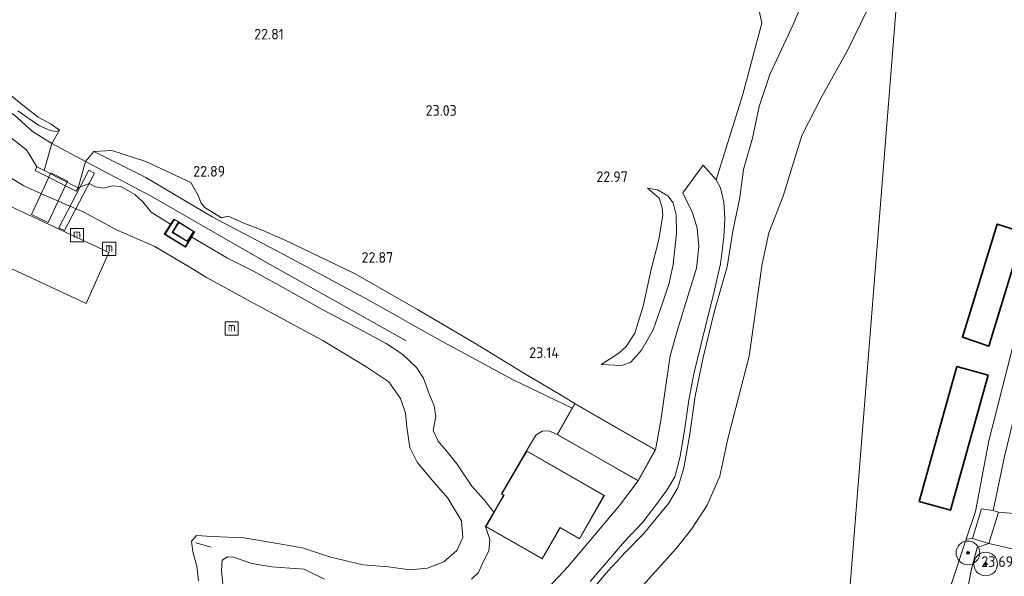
# Model space of a CAD drawing. Header units: metres. Extents: x 185049 to 189876, y 349292 to 352302.
# Tile 200 of 256: x 189199 to 189366, y 350808 to 350902. Entities that reach past the tile are written whole.
import ezdxf
from ezdxf.enums import TextEntityAlignment as Align

# ---------------------------------------------------------------- set-up
doc = ezdxf.new("R2010")
doc.units = ezdxf.units.M
for name, color, linetype, lineweight in [('B-WE-GR-BOOM-S', 90, 'Continuous', 25), ('B-WE-GR-GRAS-GV', 60, 'Continuous', 13), ('B-WE-GW-OPHOGING_KRUIN-G', 90, 'Continuous', 18), ('B-WE-GW-TALUD_KRUIN-G', 90, 'Continuous', 18), ('B-WE-GW-TALUD_TEEN-G', 90, 'Continuous', 18), ('B-WE-IE-MEUBILAIR_WATERWEGMEUBILAIR-S', 150, 'Continuous', 25), ('B-WE-IE-TERREINAFSCHEIDING_KUNSTMATIG_HEKWERK-G', 20, 'IE-TERREINAFSCHEIDING-KUNSTMATIG', 18), ('B-WE-IE-TERREINAFSCHEIDING_KUNSTMATIG_MUUR-GV', 90, 'Continuous', 18), ('B-WE-KG-KADASTRAAL_DAKRAND-G', 170, 'Continuous', 18), ('B-WE-KL-MANTELBUIS-G', 7, 'Continuous', 18), ('B-WE-KW-KUNSTWERK_BRUG-GV', 170, 'Continuous', 18), ('B-WE-KW-KUNSTWERK_STEIGER-GV', 170, 'Continuous', 18), ('B-WE-OG-BEBOUWING_BEDRIJVEN-GV', 7, 'Continuous', 18), ('B-WE-OG-BEBOUWING_KANTOOR-GV', 7, 'Continuous', 18), ('B-WE-OG-BEBOUWING_WOONBOOT-GV', 7, 'Continuous', 35), ('B-WE-OG-TERREIN-GV', 7, 'Continuous', 18), ('B-WE-OG-TERREIN_BEDRIJVENTERREIN-GV', 7, 'Continuous', 18), ('B-WE-OG-TERREIN_GROEN-GV', 7, 'Continuous', 18), ('B-WE-OG-TERREIN_GROEN_TUIN-GV', 7, 'Continuous', 18), ('B-WE-OG-WATER_HAVEN-GV', 170, 'Continuous', 18), ('B-WE-OG-WEG_TRAP-GV', 7, 'Continuous', 18), ('B-WE-VH-VERHARDING_BETON-GV', 252, 'Continuous', 18), ('B-WE-VH-VERHARDING_HALFVERHARDING-GV', 252, 'Continuous', 18), ('X-XX-AL-HOOGTELABEL-S', 7, 'Continuous', 25)]:
    doc.layers.add(name, color=color, linetype=linetype, lineweight=lineweight)
doc.styles.add('NLCS-ISO', font='NLCS-ISO.ttf')
doc.styles.add('NLCS-ISO-ANNOTATIVE-T18', font='NLCS-ISO.ttf', dxfattribs={"height": 1.8})
doc.linetypes.add('IE-TERREINAFSCHEIDING-KUNSTMATIG', pattern='A,4,[82,NLCS.SHX,S=0.75,R=90,X=0,Y=0],4,-2', length=10)

# ---------------------------------------------------------------- blocks, each defined once
blk = doc.blocks.new('SAL-HOOGTELABEL-SO')
at = {"color": 0, "linetype": 'ByBlock', "lineweight": -2, "style": 'NLCS-ISO-ANNOTATIVE-T18'}
blk.add_attdef('HOOGTE', text='', height=1.8, dxfattribs=at).set_placement((2.79, 0), align=Align.RIGHT)
blk = doc.blocks.new('SGR-BOOM_01-SO')
at = {"linetype": 'ByBlock', "lineweight": 18}
h = blk.add_hatch(color=0, dxfattribs=at)
h.dxf.hatch_style = 1
edge = h.paths.add_edge_path()
edge.add_arc((0, 0), 0.25, 0, 360)
at = {"color": 0, "linetype": 'ByBlock', "lineweight": 18}
for radius in [2, 0.25]:
    blk.add_circle((0, 0), radius, dxfattribs=at)
blk = doc.blocks.new('SIE-WATER_MEERPAAL-SO')
at = {"color": 0, "linetype": 'ByBlock', "lineweight": 18}
blk.add_lwpolyline([(-1.12, -1.12), (1.12, -1.12), (1.12, 1.12), (-1.12, 1.12)], close=True, dxfattribs=at)
at = {"color": 0, "linetype": 'ByBlock', "lineweight": 18, "style": 'NLCS-ISO'}
blk.add_text('m', height=1.5, dxfattribs=at).set_placement((0, 0.28), align=Align.MIDDLE_CENTER)

msp = doc.modelspace()

# ---------------------------------------------------------------- linework, layer by layer
at = {"layer": 'B-WE-GR-GRAS-GV'}
for points in [[(189333.188, 350908.92, 23.658), (189330.035, 350901.473, 23.836), (189326.069, 350892.996, 24.018), (189324.288, 350887.601, 24.118), (189323.112, 350882.223, 24.181), (189321.633, 350876.917, 24.255), (189321.02, 350872.208, 24.255), (189319.794, 350866.518, 24.258), (189318.824, 350860.433, 24.258), (189316.728, 350853, 24.295), (189314.818, 350845.141, 24.295), (189313.428, 350838.582, 24.318), (189312.472, 350831.848, 24.336), (189311.535, 350826.441, 24.325), (189310.48, 350823.072, 24.31), (189308.904, 350820.416, 24.251), (189306.857, 350817.91, 24.247), (189304.752, 350815.335, 24.236), (189301.651, 350812.18, 24.218), (189298.713, 350809.049, 24.121), (189293.368, 350802.715, 24.077)], [(189295.655, 350807.267, 24.129), (189301.502, 350814.009, 24.347), (189304.576, 350817.272, 24.366), (189306.775, 350820.15, 24.388), (189308.632, 350822.679, 24.388), (189309.977, 350824.954, 24.395), (189310.909, 350828.408, 24.41), (189311.683, 350833.148, 24.414), (189312.381, 350837.896, 24.432), (189313.217, 350842.367, 24.377), (189314.933, 350849.499, 24.399), (189316.533, 350855.773, 24.41), (189317.703, 350860.973, 24.407), (189318.281, 350865.482, 24.41), (189318.437, 350868.625, 24.462), (189318.3, 350871.407, 24.455), (189317.722, 350873.799, 24.432), (189316.963, 350875.165, 24.373), (189321.472, 350889.413, 23.982), (189324.693, 350901.663, 24.137), (189323.786, 350905.979, 23.919)], [(189192.057, 350894.065, 22.632), (189199.433, 350888.022, 22.702), (189202.335, 350885.785, 22.763), (189204.493, 350884.608, 23.009), (189205.945, 350883.587, 23.088), (189205.435, 350883.352, 23.632), (189204.336, 350883.509, 23.983), (189202.414, 350884.373, 24.176), (189198.844, 350886.845, 24.176)], [(189198.844, 350886.845, 24.176), (189202.414, 350884.373, 24.176), (189204.336, 350883.509, 23.983), (189205.435, 350883.352, 23.632), (189205.945, 350883.587, 23.088), (189204.64, 350881.292, 23.906), (189203.308, 350876.74, 23.688), (189202.08, 350877.36, 22.936), (189200.307, 350880.249, 23.903), (189196.769, 350883.003, 23.943)], [(189196.769, 350883.003, 23.943), (189200.307, 350880.249, 23.903), (189202.08, 350877.36, 22.936), (189201.776, 350876.757, 22.091), (189208.724, 350873.252, 22.091), (189209.053, 350873.841, 23.606), (189210.912, 350874.527, 23.554), (189212.034, 350874.016, 23.618), (189213.336, 350873.78, 23.692), (189214.873, 350874.178, 23.767), (189216.309, 350874.042, 23.812), (189218.644, 350872.702, 23.804), (189220.011, 350871.431, 23.759), (189221.411, 350869.725, 23.662), (189224.71, 350867.699, 24.132), (189223.648, 350865.981, 24.166), (189227.218, 350863.774, 24.166), (189228.274, 350865.48, 24.129), (189229.933, 350864.515, 23.999), (189234.342, 350861.93, 24.003), (189238.723, 350859.725, 23.951), (189244.672, 350856.464, 23.943), (189250.589, 350853.154, 23.914), (189256.058, 350850.26, 23.932), (189261.157, 350847.484, 23.929), (189263.973, 350845.629, 23.843), (189266.306, 350843.412, 23.832), (189267.505, 350841.613, 23.758), (189268.417, 350838.989, 23.721), (189269.313, 350836.955, 23.599), (189269.552, 350835.167, 23.436), (189269.12, 350832.773, 23.343), (189269.981, 350830.985, 23.44), (189271.528, 350829.097, 23.658), (189273.128, 350827.131, 23.858), (189275.638, 350823.361, 23.932), (189277.696, 350821.128, 23.98), (189279.395, 350818.98, 24.04), (189277.999, 350816.54, 24.129), (189278.713, 350814.334, 23.866), (189278.538, 350812.406, 23.929), (189277.605, 350810.594, 23.906), (189276.816, 350808.762, 23.869), (189275.628, 350807.633, 23.81)], [(189229.453, 350807.362, 20.805), (189229.137, 350809.835, 20.805), (189228.45, 350812.278, 20.805), (189228.233, 350814.054, 20.805), (189229.118, 350815.036, 20.805), (189231.725, 350814.868, 20.805), (189237.079, 350814.626, 20.805), (189242.437, 350813.715, 20.809), (189247.007, 350812.945, 20.809), (189251.589, 350811.39, 20.809), (189257.218, 350810.04, 20.809), (189261.568, 350809.718, 20.809), (189265.186, 350809.191, 20.809), (189268.18, 350809.501, 20.809), (189270.948, 350810.573, 20.809), (189273.103, 350812.497, 20.809), (189274.151, 350814.685, 20.809), (189273.935, 350817.474, 20.809), (189271.579, 350821.326, 20.809), (189268.894, 350824.408, 20.809), (189266.441, 350827.407, 20.809), (189265.158, 350829.916, 20.809), (189264.642, 350833.358, 20.809), (189264.424, 350835.691, 20.809), (189263.574, 350838.211, 20.809), (189261.611, 350840.999, 20.809), (189257.928, 350843.488, 20.809), (189250.466, 350848.014, 20.809), (189238.718, 350854.321, 20.809), (189230.804, 350858.641, 20.809), (189228.422, 350860.132, 20.809), (189222.031, 350863.892, 20.809), (189215.553, 350866.706, 20.809), (189210.007, 350869.7, 20.809), (189203.909, 350872.383, 20.809), (189199.863, 350874.186, 20.809), (189189.048, 350880.753, 20.809)], [(189367.175, 350689.221, 23.468), (189363.805, 350696.761, 23.287), (189360.242, 350703.318, 23.192), (189354.487, 350714.332, 23.059), (189347.621, 350722.794, 22.934), (189343.137, 350724.701, 22.455), (189339.29, 350722.509, 21.856), (189337.793, 350728.299, 21.901), (189343.068, 350729.53, 22.747), (189345.743, 350733.93, 23.11), (189346.184, 350737.899, 23.392), (189345.573, 350743.483, 23.533), (189344.222, 350749.384, 23.27), (189348.013, 350759.141, 23.33), (189350.181, 350767.832, 23.468), (189352.997, 350778.456, 23.447), (189356.299, 350789.382, 23.52), (189358.049, 350798.195, 23.542), (189360.135, 350809.076, 23.365), (189361.126, 350812.989, 23.05), (189363.118, 350813.691, 22.321), (189370.341, 350812.042, 22.498)], [(189250.715, 350807.632, 22.913), (189247.317, 350809.31, 22.743), (189244.904, 350809.509, 22.621), (189241.846, 350809.732, 22.38), (189238.448, 350810.308, 22.254), (189235.329, 350811.381, 22.095), (189234.331, 350811.437, 22.076), (189233.409, 350810.844, 22.024), (189233.328, 350809.117, 22.035), (189233.602, 350806.186, 22.124)]]:
    msp.add_polyline3d(points, dxfattribs=at)
for points in [[(189220.529, 350875.542, 24.051), (189231.748, 350868.917, 24.162), (189244.483, 350862.231, 24.195), (189258.143, 350854.866, 24.066), (189270.276, 350848.047, 23.91), (189282.667, 350841.375, 23.962), (189292.619, 350836.555, 24.166), (189290.071, 350832.1, 24.344), (189288.662, 350832.705, 24.092), (189287.575, 350832.691, 24.092), (189286.49, 350831.987, 24.092), (189284.92, 350829.341, 24.129), (189280.664, 350822.064, 24.129), (189281.037, 350821.85, 24.129), (189280.571, 350821.036, 24.129), (189279.395, 350818.98, 24.04), (189277.696, 350821.128, 23.98), (189275.638, 350823.361, 23.932), (189273.128, 350827.131, 23.858), (189271.528, 350829.097, 23.658), (189269.981, 350830.985, 23.44), (189269.12, 350832.773, 23.343), (189269.552, 350835.167, 23.436), (189269.313, 350836.955, 23.599), (189268.417, 350838.989, 23.721), (189267.505, 350841.613, 23.758), (189266.306, 350843.412, 23.832), (189263.973, 350845.629, 23.843), (189261.157, 350847.484, 23.929), (189256.058, 350850.26, 23.932), (189250.589, 350853.154, 23.914), (189244.672, 350856.464, 23.943), (189238.723, 350859.725, 23.951), (189234.342, 350861.93, 24.003), (189229.933, 350864.515, 23.999), (189228.274, 350865.48, 24.129), (189228.818, 350866.359, 24.151), (189228.738, 350866.402, 24.181), (189228.626, 350866.463, 24.095), (189226.064, 350868.046, 24.095), (189225.341, 350868.475, 24.181), (189225.23, 350868.541, 24.166), (189224.71, 350867.699, 24.132), (189221.411, 350869.725, 23.662), (189220.011, 350871.431, 23.759), (189218.644, 350872.702, 23.804), (189216.309, 350874.042, 23.812), (189214.873, 350874.178, 23.767), (189213.336, 350873.78, 23.692), (189212.034, 350874.016, 23.618), (189210.912, 350874.527, 23.554), (189209.053, 350873.841, 23.606), (189210.339, 350878.269, 23.953), (189211.719, 350879.953, 23.677)], [(189230.526, 350870.494, 22.694), (189233.328, 350868.752, 22.694), (189234.464, 350869.017, 22.694), (189237.401, 350867.71, 22.657), (189240.204, 350866.637, 22.672), (189244.176, 350864.893, 22.672), (189255.908, 350859.273, 23.006), (189266.484, 350853.223, 22.939), (189276.178, 350847.559, 22.939), (189284.474, 350842.488, 23.121), (189290.667, 350838.823, 23.68), (189293.069, 350837.341, 24.344), (189292.619, 350836.555, 24.166), (189282.667, 350841.375, 23.962), (189270.276, 350848.047, 23.91), (189258.143, 350854.866, 24.066), (189244.483, 350862.231, 24.195), (189231.748, 350868.917, 24.162), (189220.529, 350875.542, 24.051), (189211.719, 350879.953, 23.677), (189214.744, 350880.121, 23.325), (189220.536, 350878.267, 23.162), (189228.128, 350874.706, 22.642), (189229.36, 350872.499, 22.694), (189229.893, 350871.229, 22.694)], [(189302.541, 350844.33, 24.032), (189301.029, 350843.771, 23.817), (189297.548, 350843.966, 23.514), (189300.51, 350845.869, 23.065), (189301.785, 350846.969, 23.036), (189303.247, 350849.243, 23.002), (189304.668, 350853.797, 23.006), (189306.02, 350859.982, 23.01), (189307.278, 350865.109, 23.01), (189307.956, 350869.193, 23.158), (189307.83, 350870.496, 23.177), (189307.349, 350872.051, 23.236), (189305.349, 350873.742, 23.273), (189307.08, 350873.467, 23.417), (189308.839, 350872.475, 23.569), (189309.734, 350871.305, 23.68), (189310.217, 350869.254, 23.88), (189310.306, 350866.182, 24.143), (189309.725, 350860.873, 24.318), (189309.022, 350857.683, 24.377), (189307.901, 350854.299, 24.34), (189306.306, 350849.811, 24.188), (189304.351, 350846.349, 24.118)], [(189348.013, 350759.141, 23.33), (189344.222, 350749.384, 23.27), (189340.567, 350752.307, 20.812), (189343.728, 350758.499, 20.812), (189348.791, 350776.928, 20.812), (189354.868, 350801.096, 20.812), (189359.304, 350814.398, 20.812), (189360.372, 350814.489, 21.312), (189363.118, 350813.691, 22.321), (189361.126, 350812.989, 23.05), (189360.135, 350809.076, 23.365), (189358.049, 350798.195, 23.542), (189356.299, 350789.382, 23.52), (189352.997, 350778.456, 23.447), (189350.181, 350767.832, 23.468)]]:
    msp.add_polyline3d(points, close=True, dxfattribs=at)
at = {"layer": 'B-WE-GW-OPHOGING_KRUIN-G'}
msp.add_polyline3d([(189264.547, 350847.955, 23.887), (189240.115, 350861.634, 24.035), (189221.412, 350872.395, 24.043), (189210.339, 350878.269, 23.953), (189204.64, 350881.292, 23.906), (189201.372, 350883.344, 24.035), (189198.322, 350886.095, 24.229), (189192.183, 350889.894, 24.072), (189178.456, 350898.814, 24.187), (189168.522, 350907.485, 24.428), (189165.725, 350915.804, 24.439), (189170.497, 350929.333, 24.558), (189178.067, 350938.561, 24.469), (189188.574, 350944.254, 24.239), (189201.31, 350945.045, 24.176), (189226.932, 350940.883, 24.132), (189248.607, 350939.043, 24.154), (189271.304, 350938.9, 24.41), (189291.675, 350939.988, 24.576), (189294.254, 350940.2397, 24.5701)], dxfattribs=at)
at = {"layer": 'B-WE-GW-TALUD_KRUIN-G'}
for points in [[(189293.368, 350802.715, 24.077), (189298.713, 350809.049, 24.121), (189301.651, 350812.18, 24.218), (189304.752, 350815.335, 24.236), (189306.857, 350817.91, 24.247), (189308.904, 350820.416, 24.251), (189310.48, 350823.072, 24.31), (189311.535, 350826.441, 24.325), (189312.472, 350831.848, 24.336), (189313.428, 350838.582, 24.318), (189314.818, 350845.141, 24.295), (189316.728, 350853, 24.295), (189318.824, 350860.433, 24.258), (189319.794, 350866.518, 24.258), (189321.02, 350872.208, 24.255), (189321.633, 350876.917, 24.255), (189323.112, 350882.223, 24.181), (189324.288, 350887.601, 24.118), (189326.069, 350892.996, 24.018), (189330.035, 350901.473, 23.836), (189333.188, 350908.92, 23.658), (189335.156, 350913.087, 23.669), (189337.605, 350917.512, 23.598)], [(189205.945, 350883.587, 23.088), (189205.435, 350883.352, 23.632), (189204.336, 350883.509, 23.983), (189202.414, 350884.373, 24.176), (189198.844, 350886.845, 24.176)], [(189196.769, 350883.003, 23.943), (189200.307, 350880.249, 23.903), (189202.08, 350877.36, 22.936)], [(189211.719, 350879.953, 23.677), (189220.529, 350875.542, 24.051), (189231.748, 350868.917, 24.162), (189244.483, 350862.231, 24.195), (189258.143, 350854.866, 24.066), (189270.276, 350848.047, 23.91), (189282.667, 350841.375, 23.962), (189292.619, 350836.555, 24.166)], [(189224.71, 350867.699, 24.132), (189221.411, 350869.725, 23.662), (189220.011, 350871.431, 23.759), (189218.644, 350872.702, 23.804), (189216.309, 350874.042, 23.812), (189214.873, 350874.178, 23.767), (189213.336, 350873.78, 23.692), (189212.034, 350874.016, 23.618), (189210.912, 350874.527, 23.554), (189209.053, 350873.841, 23.606)], [(189297.548, 350843.966, 23.514), (189301.029, 350843.771, 23.817), (189302.541, 350844.33, 24.032), (189304.351, 350846.349, 24.118), (189306.306, 350849.811, 24.188), (189307.901, 350854.299, 24.34), (189309.022, 350857.683, 24.377), (189309.725, 350860.873, 24.318), (189310.306, 350866.182, 24.143), (189310.217, 350869.254, 23.88), (189309.734, 350871.305, 23.68), (189308.839, 350872.475, 23.569), (189307.08, 350873.467, 23.417), (189305.349, 350873.742, 23.273)], [(189279.395, 350818.98, 24.04), (189277.696, 350821.128, 23.98), (189275.638, 350823.361, 23.932), (189273.128, 350827.131, 23.858), (189271.528, 350829.097, 23.658), (189269.981, 350830.985, 23.44), (189269.12, 350832.773, 23.343), (189269.552, 350835.167, 23.436), (189269.313, 350836.955, 23.599), (189268.417, 350838.989, 23.721), (189267.505, 350841.613, 23.758), (189266.306, 350843.412, 23.832), (189263.973, 350845.629, 23.843), (189261.157, 350847.484, 23.929), (189256.058, 350850.26, 23.932), (189250.589, 350853.154, 23.914), (189244.672, 350856.464, 23.943), (189238.723, 350859.725, 23.951), (189234.342, 350861.93, 24.003), (189229.933, 350864.515, 23.999), (189228.274, 350865.48, 24.129)], [(189374.183, 350864.887, 21.92), (189370.395, 350846.989, 22.209), (189367.98, 350837.436, 22.201), (189365.785, 350828.403, 22.145), (189363.834, 350819.26, 22.106)], [(189275.628, 350807.633, 23.81), (189276.816, 350808.762, 23.869), (189277.605, 350810.594, 23.906), (189278.538, 350812.406, 23.929), (189278.713, 350814.334, 23.866), (189277.999, 350816.54, 24.129)], [(189381.383, 350651.904, 24.18), (189376.923, 350661.93, 24.029), (189376.314, 350665.435, 23.753), (189376.945, 350669.629, 23.809), (189372.039, 350679.467, 23.585), (189367.175, 350689.221, 23.468), (189363.805, 350696.761, 23.287), (189360.242, 350703.318, 23.192), (189354.487, 350714.332, 23.059), (189347.621, 350722.794, 22.934), (189343.137, 350724.701, 22.455), (189339.29, 350722.509, 21.856), (189337.793, 350728.299, 21.901), (189335.722, 350736.307, 21.963), (189339.853, 350740.438, 22.822), (189344.222, 350749.384, 23.27), (189348.013, 350759.141, 23.33), (189350.181, 350767.832, 23.468), (189352.997, 350778.456, 23.447), (189356.299, 350789.382, 23.52), (189358.049, 350798.195, 23.542), (189360.135, 350809.076, 23.365), (189361.126, 350812.989, 23.05), (189363.118, 350813.691, 22.321)], [(189233.602, 350806.186, 22.124), (189233.328, 350809.117, 22.035), (189233.409, 350810.844, 22.024), (189234.331, 350811.437, 22.076), (189235.329, 350811.381, 22.095), (189238.448, 350810.308, 22.254), (189241.846, 350809.732, 22.38), (189244.904, 350809.509, 22.621), (189247.317, 350809.31, 22.743), (189250.715, 350807.632, 22.913)]]:
    msp.add_polyline3d(points, dxfattribs=at)
at = {"layer": 'B-WE-GW-TALUD_TEEN-G'}
for points in [[(189205.945, 350883.587, 23.088), (189204.493, 350884.608, 23.009), (189202.335, 350885.785, 22.763), (189199.433, 350888.022, 22.702), (189192.057, 350894.065, 22.632)], [(189293.069, 350837.341, 24.344), (189290.667, 350838.823, 23.68), (189284.474, 350842.488, 23.121), (189276.178, 350847.559, 22.939), (189266.484, 350853.223, 22.939), (189255.908, 350859.273, 23.006), (189244.176, 350864.893, 22.672), (189240.204, 350866.637, 22.672), (189237.401, 350867.71, 22.657), (189234.464, 350869.017, 22.694), (189233.328, 350868.752, 22.694), (189230.526, 350870.494, 22.694), (189229.893, 350871.229, 22.694), (189229.36, 350872.499, 22.694), (189228.128, 350874.706, 22.642), (189220.536, 350878.267, 23.162), (189214.744, 350880.121, 23.325), (189211.719, 350879.953, 23.677)], [(189305.349, 350873.742, 23.273), (189307.349, 350872.051, 23.236), (189307.83, 350870.496, 23.177), (189307.956, 350869.193, 23.158), (189307.278, 350865.109, 23.01), (189306.02, 350859.982, 23.01), (189304.668, 350853.797, 23.006), (189303.247, 350849.243, 23.002), (189301.785, 350846.969, 23.036), (189300.51, 350845.869, 23.065), (189297.548, 350843.966, 23.514)]]:
    msp.add_polyline3d(points, dxfattribs=at)
at = {"layer": 'B-WE-IE-TERREINAFSCHEIDING_KUNSTMATIG_HEKWERK-G'}
msp.add_polyline3d([(189228.738, 350866.402, 24.181), (189227.183, 350863.911, 24.181), (189223.807, 350866.012, 24.181), (189225.341, 350868.475, 24.181)], dxfattribs=at)
at = {"layer": 'B-WE-IE-TERREINAFSCHEIDING_KUNSTMATIG_MUUR-GV'}
msp.add_polyline3d([(189209.053, 350873.841, 23.606), (189208.724, 350873.252, 22.091), (189201.776, 350876.757, 22.091), (189202.08, 350877.36, 22.936), (189203.308, 350876.74, 23.688)], close=True, dxfattribs=at)
at = {"layer": 'B-WE-KG-KADASTRAAL_DAKRAND-G'}
for points in [[(189227.53, 350864.786, 26.885), (189225.071, 350866.307, 26.885), (189226.08, 350867.977, 26.763), (189228.557, 350866.446, 26.767)], [(189303.771, 350824.32, 39.052), (189296.92, 350828.239, 40.753), (189290.139, 350832.119, 40.753), (189293.088, 350837.273, 40.753), (189300.134, 350833.242, 40.753), (189306.678, 350829.498, 39)], [(189293.854, 350814.526, 33.043), (189290.581, 350816.399, 32.82), (189290.21, 350815.752, 30.108), (189287.564, 350811.126, 28.923), (189278.067, 350816.559, 28.882), (189280.615, 350821.011, 30.246), (189281.105, 350821.869, 32.858), (189280.733, 350822.082, 32.854), (189284.938, 350829.273, 35.066), (189298.012, 350821.794, 35.077)]]:
    msp.add_polyline3d(points, close=True, dxfattribs=at)
at = {"layer": 'B-WE-KL-MANTELBUIS-G'}
msp.add_polyline3d([(189231.596, 350813.068, 21.472), (189228.953, 350813.783, 21.457)], dxfattribs=at)
at = {"layer": 'B-WE-KW-KUNSTWERK_BRUG-GV'}
for points in [[(189207.259, 350874.936, 23.589), (189203.998, 350867.956, 23.852), (189201.196, 350869.287, 23.896), (189204.443, 350876.363, 23.637)], [(189211.864, 350876.28, 23.857), (189206.752, 350866.591, 21.637), (189205.8, 350867.038, 21.654), (189210.851, 350876.789, 23.743)]]:
    msp.add_polyline3d(points, close=True, dxfattribs=at)
at = {"layer": 'B-WE-KW-KUNSTWERK_STEIGER-GV'}
msp.add_polyline3d([(189214.241, 350862.909, 21.663), (189210.453, 350854.258, 21.668), (189190.209, 350863.698, 21.703), (189194.036, 350872.329, 21.694)], close=True, dxfattribs=at)
at = {"layer": 'B-WE-OG-BEBOUWING_BEDRIJVEN-GV'}
for points in [[(189306.746, 350829.517, 24.344), (189303.79, 350824.252, 24.344), (189296.896, 350828.196, 24.344), (189290.071, 350832.1, 24.344), (189292.619, 350836.555, 24.166), (189293.069, 350837.341, 24.344), (189300.159, 350833.285, 24.344)], [(189298.08, 350821.813, 24.129), (189293.873, 350814.458, 24.129), (189290.599, 350816.331, 24.129), (189290.254, 350815.727, 24.129), (189287.582, 350811.058, 24.129), (189277.999, 350816.54, 24.129), (189279.395, 350818.98, 24.04), (189280.571, 350821.036, 24.129), (189281.037, 350821.85, 24.129), (189280.664, 350822.064, 24.129), (189284.92, 350829.341, 24.129)]]:
    msp.add_polyline3d(points, close=True, dxfattribs=at)
at = {"layer": 'B-WE-OG-BEBOUWING_KANTOOR-GV'}
msp.add_polyline3d([(189228.626, 350866.463, 24.095), (189227.547, 350864.717, 24.095), (189225.002, 350866.29, 24.095), (189226.064, 350868.046, 24.095)], close=True, dxfattribs=at)
at = {"layer": 'B-WE-OG-BEBOUWING_WOONBOOT-GV'}
for points in [[(189369, 350866.292, 20.558), (189363.096, 350847.018, 20.558), (189358.644, 350848.553, 20.558), (189364.526, 350867.688, 20.558)], [(189362.99, 350842.127, 20.558), (189356.618, 350819.293, 20.558), (189351.346, 350820.766, 20.558), (189357.719, 350843.582, 20.558)]]:
    msp.add_polyline3d(points, close=True, dxfattribs=at)
at = {"layer": 'B-WE-OG-TERREIN-GV'}
msp.add_polyline3d([(189323.786, 350905.979, 23.919), (189324.693, 350901.663, 24.137), (189321.472, 350889.413, 23.982), (189316.963, 350875.165, 24.373), (189314.766, 350877.648, 24.003), (189311.353, 350873, 23.895), (189312.97, 350869.575, 24.206), (189313.75, 350867.024, 24.362), (189314.075, 350863.9, 24.407), (189313.656, 350860.223, 24.462), (189312.228, 350855.656, 24.432), (189310.312, 350849.399, 24.41), (189309.223, 350845.421, 24.358), (189308.625, 350841.575, 24.347), (189307.62, 350834.477, 24.373), (189306.746, 350829.517, 24.344), (189300.159, 350833.285, 24.344), (189293.069, 350837.341, 24.344), (189290.667, 350838.823, 23.68), (189284.474, 350842.488, 23.121), (189276.178, 350847.559, 22.939), (189266.484, 350853.223, 22.939), (189255.908, 350859.273, 23.006), (189244.176, 350864.893, 22.672), (189240.204, 350866.637, 22.672), (189237.401, 350867.71, 22.657), (189234.464, 350869.017, 22.694), (189233.328, 350868.752, 22.694), (189230.526, 350870.494, 22.694), (189229.893, 350871.229, 22.694), (189229.36, 350872.499, 22.694), (189228.128, 350874.706, 22.642), (189220.536, 350878.267, 23.162), (189214.744, 350880.121, 23.325), (189211.719, 350879.953, 23.677), (189210.339, 350878.269, 23.953), (189209.053, 350873.841, 23.606), (189203.308, 350876.74, 23.688), (189204.64, 350881.292, 23.906), (189205.945, 350883.587, 23.088), (189204.493, 350884.608, 23.009), (189202.335, 350885.785, 22.763), (189199.433, 350888.022, 22.702), (189192.057, 350894.065, 22.632)], dxfattribs=at)
msp.add_polyline3d([(189307.956, 350869.193, 23.158), (189307.278, 350865.109, 23.01), (189306.02, 350859.982, 23.01), (189304.668, 350853.797, 23.006), (189303.247, 350849.243, 23.002), (189301.785, 350846.969, 23.036), (189300.51, 350845.869, 23.065), (189297.548, 350843.966, 23.514), (189301.029, 350843.771, 23.817), (189302.541, 350844.33, 24.032), (189304.351, 350846.349, 24.118), (189306.306, 350849.811, 24.188), (189307.901, 350854.299, 24.34), (189309.022, 350857.683, 24.377), (189309.725, 350860.873, 24.318), (189310.306, 350866.182, 24.143), (189310.217, 350869.254, 23.88), (189309.734, 350871.305, 23.68), (189308.839, 350872.475, 23.569), (189307.08, 350873.467, 23.417), (189305.349, 350873.742, 23.273), (189307.349, 350872.051, 23.236), (189307.83, 350870.496, 23.177)], close=True, dxfattribs=at)
at = {"layer": 'B-WE-OG-TERREIN_BEDRIJVENTERREIN-GV'}
for points in [[(189275.628, 350807.633, 23.81), (189276.816, 350808.762, 23.869), (189277.605, 350810.594, 23.906), (189278.538, 350812.406, 23.929), (189278.713, 350814.334, 23.866), (189277.999, 350816.54, 24.129), (189287.582, 350811.058, 24.129), (189290.254, 350815.727, 24.129), (189290.599, 350816.331, 24.129), (189293.873, 350814.458, 24.129), (189298.08, 350821.813, 24.129), (189284.92, 350829.341, 24.129), (189286.49, 350831.987, 24.092), (189287.575, 350832.691, 24.092), (189288.662, 350832.705, 24.092), (189290.071, 350832.1, 24.344), (189296.896, 350828.196, 24.344), (189303.79, 350824.252, 24.344), (189300.629, 350820.085, 24.214), (189291.897, 350809.726, 24.214), (189282.702, 350799.906, 24.181)], [(189233.602, 350806.186, 22.124), (189233.328, 350809.117, 22.035), (189233.409, 350810.844, 22.024), (189234.331, 350811.437, 22.076), (189235.329, 350811.381, 22.095), (189238.448, 350810.308, 22.254), (189241.846, 350809.732, 22.38), (189244.904, 350809.509, 22.621), (189247.317, 350809.31, 22.743), (189250.715, 350807.632, 22.913)]]:
    msp.add_polyline3d(points, dxfattribs=at)
at = {"layer": 'B-WE-OG-TERREIN_GROEN-GV'}
for points in [[(189293.368, 350802.715, 24.077), (189298.713, 350809.049, 24.121), (189301.651, 350812.18, 24.218), (189304.752, 350815.335, 24.236), (189306.857, 350817.91, 24.247), (189308.904, 350820.416, 24.251), (189310.48, 350823.072, 24.31), (189311.535, 350826.441, 24.325), (189312.472, 350831.848, 24.336), (189313.428, 350838.582, 24.318), (189314.818, 350845.141, 24.295), (189316.728, 350853, 24.295), (189318.824, 350860.433, 24.258), (189319.794, 350866.518, 24.258), (189321.02, 350872.208, 24.255), (189321.633, 350876.917, 24.255), (189323.112, 350882.223, 24.181), (189324.288, 350887.601, 24.118), (189326.069, 350892.996, 24.018), (189330.035, 350901.473, 23.836), (189333.188, 350908.92, 23.658)], [(189342.459, 350903.774, 20.809), (189339.188, 350897.047, 20.809), (189334.872, 350889.273, 20.809), (189331.464, 350882.653, 20.809), (189328.317, 350872.435, 20.809), (189325.918, 350866.224, 20.809), (189324.775, 350860.992, 20.809), (189322.594, 350845.331, 20.809), (189318.947, 350831.363, 20.809), (189317.626, 350825.052, 20.809), (189315.458, 350820.171, 20.809), (189312.823, 350816.1, 20.809), (189310.285, 350812.883, 20.809), (189303.138, 350804.923, 20.809)]]:
    msp.add_polyline3d(points, dxfattribs=at)
at = {"layer": 'B-WE-OG-TERREIN_GROEN_TUIN-GV'}
msp.add_polyline3d([(189365.785, 350828.403, 22.145), (189363.834, 350819.26, 22.106), (189361.897, 350819.545, 21.308), (189360.372, 350814.489, 21.312), (189359.304, 350814.398, 20.812), (189360.873, 350819.103, 20.812), (189363.121, 350831.036, 20.812), (189367.702, 350848.968, 20.812), (189372.185, 350865.731, 20.812), (189374.183, 350864.887, 21.92), (189370.395, 350846.989, 22.209), (189367.98, 350837.436, 22.201)], close=True, dxfattribs=at)
msp.add_polyline3d([(189372.017, 350818.326, 22.507), (189364.732, 350818.958, 22.356), (189363.834, 350819.26, 22.106), (189365.785, 350828.403, 22.145)], dxfattribs=at)
at = {"layer": 'B-WE-OG-WATER_HAVEN-GV'}
msp.add_polyline3d([(189337.288, 350745.885, 20.812), (189334.303, 350739.391, 20.812), (189348.403, 350916.449, 20.81), (189393.001, 350938.848, 20.81), (189388.16, 350923.562, 20.812), (189384.125, 350907.986, 20.812), (189380.615, 350895.929, 20.812), (189377.123, 350881.297, 20.812), (189372.185, 350865.731, 20.812), (189367.702, 350848.968, 20.812), (189363.121, 350831.036, 20.812), (189360.873, 350819.103, 20.812), (189359.304, 350814.398, 20.812), (189354.868, 350801.096, 20.812), (189348.791, 350776.928, 20.812), (189343.728, 350758.499, 20.812), (189340.567, 350752.307, 20.812)], close=True, dxfattribs=at)
for points in [[(189303.138, 350804.923, 20.809), (189310.285, 350812.883, 20.809), (189312.823, 350816.1, 20.809), (189315.458, 350820.171, 20.809), (189317.626, 350825.052, 20.809), (189318.947, 350831.363, 20.809), (189322.594, 350845.331, 20.809), (189324.775, 350860.992, 20.809), (189325.918, 350866.224, 20.809), (189328.317, 350872.435, 20.809), (189331.464, 350882.653, 20.809), (189334.872, 350889.273, 20.809), (189339.188, 350897.047, 20.809), (189342.459, 350903.774, 20.809), (189344.781, 350908.749, 20.809), (189348.403, 350916.449, 20.81), (189334.303, 350739.391, 20.812)], [(189189.048, 350880.753, 20.809), (189199.863, 350874.186, 20.809), (189203.909, 350872.383, 20.809), (189210.007, 350869.7, 20.809), (189215.553, 350866.706, 20.809), (189222.031, 350863.892, 20.809), (189228.422, 350860.132, 20.809), (189230.804, 350858.641, 20.809), (189238.718, 350854.321, 20.809), (189250.466, 350848.014, 20.809), (189257.928, 350843.488, 20.809), (189261.611, 350840.999, 20.809), (189263.574, 350838.211, 20.809), (189264.424, 350835.691, 20.809), (189264.642, 350833.358, 20.809), (189265.158, 350829.916, 20.809), (189266.441, 350827.407, 20.809), (189268.894, 350824.408, 20.809), (189271.579, 350821.326, 20.809), (189273.935, 350817.474, 20.809), (189274.151, 350814.685, 20.809), (189273.103, 350812.497, 20.809), (189270.948, 350810.573, 20.809), (189268.18, 350809.501, 20.809), (189265.186, 350809.191, 20.809), (189261.568, 350809.718, 20.809), (189257.218, 350810.04, 20.809), (189251.589, 350811.39, 20.809), (189247.007, 350812.945, 20.809), (189242.437, 350813.715, 20.809), (189237.079, 350814.626, 20.805), (189231.725, 350814.868, 20.805), (189229.118, 350815.036, 20.805), (189228.233, 350814.054, 20.805), (189228.45, 350812.278, 20.805), (189229.137, 350809.835, 20.805), (189229.453, 350807.362, 20.805)]]:
    msp.add_polyline3d(points, dxfattribs=at)
at = {"layer": 'B-WE-OG-WEG_TRAP-GV'}
msp.add_polyline3d([(189364.732, 350818.958, 22.356), (189363.118, 350813.691, 22.321), (189360.372, 350814.489, 21.312), (189361.897, 350819.545, 21.308), (189363.834, 350819.26, 22.106)], close=True, dxfattribs=at)
at = {"layer": 'B-WE-VH-VERHARDING_BETON-GV'}
for points in [[(189223.807, 350866.012, 24.181), (189227.183, 350863.911, 24.181), (189228.738, 350866.402, 24.181), (189228.818, 350866.359, 24.151), (189228.274, 350865.48, 24.129), (189227.218, 350863.774, 24.166), (189223.648, 350865.981, 24.166), (189224.71, 350867.699, 24.132), (189225.23, 350868.541, 24.166), (189225.341, 350868.475, 24.181)], [(189225.002, 350866.29, 24.095), (189227.547, 350864.717, 24.095), (189228.626, 350866.463, 24.095), (189228.738, 350866.402, 24.181), (189227.183, 350863.911, 24.181), (189223.807, 350866.012, 24.181), (189225.341, 350868.475, 24.181), (189226.064, 350868.046, 24.095)], [(189377.977, 350819.847, 22.597), (189377.684, 350812.532, 22.534), (189375.785, 350815.569, 22.534), (189372.115, 350813.125, 22.534), (189373.364, 350811.23, 22.53), (189370.341, 350812.042, 22.498), (189363.118, 350813.691, 22.321), (189364.732, 350818.958, 22.356), (189372.017, 350818.326, 22.507), (189372.22, 350820.161, 22.511), (189371.766, 350820.319, 22.507), (189371.37, 350821.256, 22.507), (189371.607, 350822.074, 22.528), (189372.329, 350822.572, 22.533), (189373.166, 350822.571, 22.567), (189373.822, 350822.015, 22.55), (189373.9, 350821.21, 22.55), (189373.601, 350820.293, 22.507)]]:
    msp.add_polyline3d(points, close=True, dxfattribs=at)
at = {"layer": 'B-WE-VH-VERHARDING_HALFVERHARDING-GV'}
msp.add_polyline3d([(189282.702, 350799.906, 24.181), (189291.897, 350809.726, 24.214), (189300.629, 350820.085, 24.214), (189303.79, 350824.252, 24.344), (189306.746, 350829.517, 24.344), (189307.62, 350834.477, 24.373), (189308.625, 350841.575, 24.347), (189309.223, 350845.421, 24.358), (189310.312, 350849.399, 24.41), (189312.228, 350855.656, 24.432), (189313.656, 350860.223, 24.462), (189314.075, 350863.9, 24.407), (189313.75, 350867.024, 24.362), (189312.97, 350869.575, 24.206), (189311.353, 350873, 23.895), (189314.766, 350877.648, 24.003), (189316.963, 350875.165, 24.373), (189317.722, 350873.799, 24.432), (189318.3, 350871.407, 24.455), (189318.437, 350868.625, 24.462), (189318.281, 350865.482, 24.41), (189317.703, 350860.973, 24.407), (189316.533, 350855.773, 24.41), (189314.933, 350849.499, 24.399), (189313.217, 350842.367, 24.377), (189312.381, 350837.896, 24.432), (189311.683, 350833.148, 24.414), (189310.909, 350828.408, 24.41), (189309.977, 350824.954, 24.395), (189308.632, 350822.679, 24.388), (189306.775, 350820.15, 24.388), (189304.576, 350817.272, 24.366), (189301.502, 350814.009, 24.347), (189295.655, 350807.267, 24.129)], dxfattribs=at)

# ---------------------------------------------------------------- block references
at = {"layer": 'B-WE-GR-BOOM-S'}
for p in [(189359.572, 350812.086, 21.981), (189362.577, 350810.189, 23.734)]:
    msp.add_blockref('SGR-BOOM_01-SO', p, dxfattribs=at)
at = {"layer": 'B-WE-IE-MEUBILAIR_WATERWEGMEUBILAIR-S'}
for p in [(189208.878, 350865.83, 20.791), (189214.31, 350863.5, 20.794), (189235.045, 350850.022, 20.757)]:
    msp.add_blockref('SIE-WATER_MEERPAAL-SO', p, dxfattribs=at)
at = {"layer": 'X-XX-AL-HOOGTELABEL-S'}
for p, values in [((189241.079, 350898.91, 22.809), {'HOOGTE': '22.81'}), ((189270.325, 350886.008, 23.031), {'HOOGTE': '23.03'}), ((189231.156, 350875.712, 22.891), {'HOOGTE': '22.89'}), ((189299.261, 350874.8, 22.972), {'HOOGTE': '22.97'}), ((189259.571, 350861.145, 22.868), {'HOOGTE': '22.87'}), ((189287.608, 350845.046, 23.135), {'HOOGTE': '23.14'}), ((189364.441, 350809.713, 23.688), {'HOOGTE': '23.69'})]:
    msp.add_blockref('SAL-HOOGTELABEL-SO', p, dxfattribs=at).add_auto_attribs(values)

doc.saveas('drawing.dxf')
